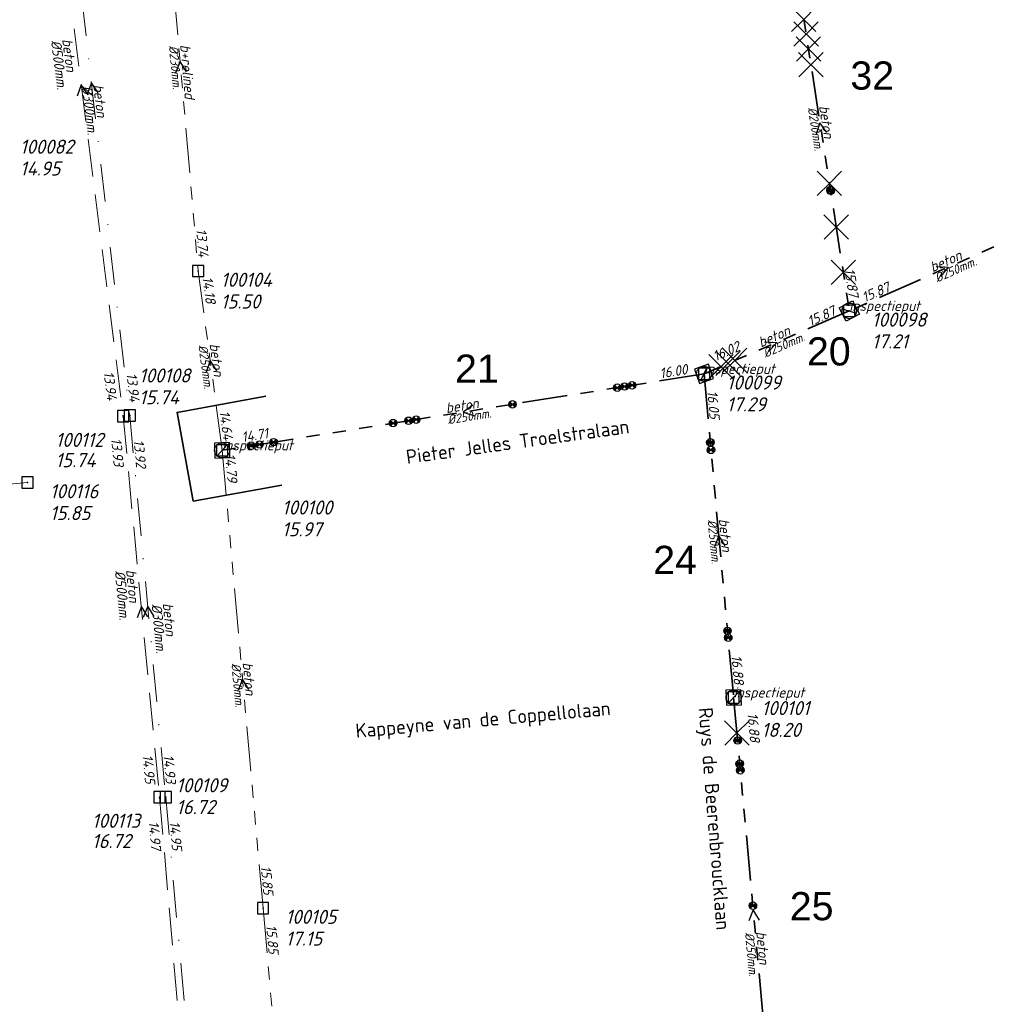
# Model space of a CAD drawing. Header units: metres. Extents: x 152202 to 157341, y 461610 to 468701.
# Tile 9 of 238: x 152853 to 152982, y 462148 to 462279. Entities that reach past the tile are written whole.
import ezdxf
from ezdxf.enums import TextEntityAlignment as Align

# ---------------------------------------------------------------- set-up
doc = ezdxf.new("R2010")
doc.units = ezdxf.units.M
doc.header["$PDMODE"] = 64
doc.header["$PDSIZE"] = 1.5
for name, pattern in [('RI-GWA', [18.45, 6, -1.8, 1.75, -1.8, 1.75, -1.8, 1.75, -1.8]), ('RI-HWA', [7.4, 5, -2.4]), ('RI-VWA', [11, 5, -3, 0, -3])]:
    doc.linetypes.add(name, pattern=pattern)
doc.layers.get('0').update_dxf_attribs({"linetype": 'CONTINUOUS'})
doc.layers.get('DEFPOINTS').update_dxf_attribs({"linetype": 'CONTINUOUS'})
for name, color, linetype, lineweight in [('B-OI-RI-GWA-MATERIAAL-T18', 10, 'CONTINUOUS', 18), ('B-OI-RI-GWA-PUTDEKSELHOOGTE-T25', 10, 'CONTINUOUS', 25), ('B-OI-RI-GWA_BOB-T18', 10, 'CONTINUOUS', 18), ('B-OI-RI-GWA_DIAMETER-T18', 10, 'CONTINUOUS', 18), ('B-OI-RI-GWA_PUTNUMMER-T18', 10, 'CONTINUOUS', 18), ('B-OI-RI-GWA_RIOOLPUT-S', 10, 'CONTINUOUS', 25), ('B-OI-RI-GWA_TRANSPORTLEIDING-G', 10, 'RI-GWA', 18), ('B-OI-RI-HWA-BOB-T18', 150, 'CONTINUOUS', 18), ('B-OI-RI-HWA-MATERIAAL-T18', 150, 'CONTINUOUS', 18), ('B-OI-RI-HWA-PUTDEKSELHOOGTE-T25', 150, 'CONTINUOUS', 25), ('B-OI-RI-HWA-PUTNUMMER-T25', 150, 'CONTINUOUS', 25), ('B-OI-RI-HWA_DIAMETER-T18', 150, 'CONTINUOUS', 18), ('B-OI-RI-HWA_RIOOLPUT-S', 150, 'CONTINUOUS', 25), ('B-OI-RI-HWA_TRANSPORTLEIDING-G', 150, 'RI-HWA', 18), ('B-OI-RI-STROOMRICHTING-S', 252, 'CONTINUOUS', 25), ('B-OI-RI-VWA-BOB-T18', 34, 'CONTINUOUS', 18), ('B-OI-RI-VWA-DIAMETER-T18', 34, 'CONTINUOUS', 18), ('B-OI-RI-VWA-MATERIAAL-T18', 34, 'CONTINUOUS', 18), ('B-OI-RI-VWA_PUTDEKSELHOOGTE-T25', 34, 'CONTINUOUS', 25), ('B-OI-RI-VWA_PUTNUMMER-T25', 34, 'CONTINUOUS', 25), ('B-OI-RI-VWA_RIOOLPUT-S', 34, 'CONTINUOUS', 25), ('B-OI-RI-VWA_TRANSPORTLEIDING-G', 34, 'RI-VWA', 18), ('B-RO-OG-TOPOGRAFIE-T18', 2, 'CONTINUOUS', 18), ('N-OI-RI-GWA-MATERIAAL-T18', 14, 'CONTINUOUS', 18), ('N-OI-RI-GWA-PUTDEKSELHOOGTE-T25', 14, 'CONTINUOUS', 25), ('N-OI-RI-GWA_BOB-T18', 14, 'CONTINUOUS', 18), ('N-OI-RI-GWA_DIAMETER-T18', 14, 'CONTINUOUS', 18), ('N-OI-RI-GWA_PUTNUMMER-T18', 14, 'CONTINUOUS', 18), ('N-OI-RI-GWA_RIOOLPUT-S', 14, 'CONTINUOUS', 25), ('N-OI-RI-GWA_TRANSPORTLEIDING-G', 14, 'RI-GWA', 35), ('N-OI-RI-STROOMRICHTING-S', 252, 'CONTINUOUS', 25), ('N-OI-RI-T50', 130, 'CONTINUOUS', 50), ('N-OI-RI-VRIJVERVAL_HULPSTUK-S', 210, 'CONTINUOUS', 25), ('N-OI-RI-VRIJVERVAL_HULPSTUK-S-GESLOTEN', 190, 'CONTINUOUS', 25), ('N-RO-KG-GRENS_WERK-G', 7, 'XX-WERKGRENS', 35)]:
    doc.layers.add(name, color=color, linetype=linetype, lineweight=lineweight)
doc.styles.add('ARIAL', font='arial.ttf')
doc.styles.add('NLCS-ISO-M200-T18', font='NLCS-ISO.ttf', dxfattribs={"height": 360})
doc.styles.add('NLCS-ISO-M500-T18_CURSIEF', font='NLCS-ISO.ttf', dxfattribs={"oblique": 15, "height": 0.9})
doc.styles.add('NLCS-ISO-M750-T18_CURSIEF', font='NLCS-ISO.ttf', dxfattribs={"oblique": 15, "height": 1.35})
doc.styles.add('NLCS-ISO-M750-T25_CURSIEF', font='NLCS-ISO.ttf', dxfattribs={"oblique": 15, "height": 1.875})
doc.linetypes.add('XX-WERKGRENS', pattern='A,0,[137,NLCS.SHX,S=0.1,R=0,X=-1.1,Y=-1.35],-6', length=6)

# ---------------------------------------------------------------- blocks, each defined once
blk = doc.blocks.new('ACMAP_ANN_TEMPLATE_gwa-diam')
at = {"style": 'NLCS-ISO-M500-T18_CURSIEF', "oblique": 15}
blk.add_attdef('gwa-diam', (-2.2, -1.3), '', height=1.2, dxfattribs=at)
blk = doc.blocks.new('ACMAP_ANN_TEMPLATE_gwa-materiaal')
at = {"style": 'NLCS-ISO-M750-T18_CURSIEF', "oblique": 15}
blk.add_attdef('gwa-mat', (-2.2, 0.2), '', height=1.35, dxfattribs=at)
blk = doc.blocks.new('ACMAP_ANN_TEMPLATE_gwa-nap-l')
at = {"style": 'NLCS-ISO-M750-T18_CURSIEF', "oblique": 15}
blk.add_attdef('gwa-nap-l', (2.3, 0.2), '', height=1.35, dxfattribs=at)
blk = doc.blocks.new('ACMAP_ANN_TEMPLATE_gwa-nap-r')
at = {"style": 'NLCS-ISO-M750-T18_CURSIEF', "oblique": 15}
blk.add_attdef('gwa-nap-r', (-5.6, 0.2), '', height=1.35, dxfattribs=at)
blk = doc.blocks.new('ACMAP_ANN_TEMPLATE_gwa-puth')
at = {"style": 'NLCS-ISO-M750-T25_CURSIEF', "oblique": 15}
blk.add_attdef('gwa-puth', (3, -5), '', height=1.88, dxfattribs=at)
blk = doc.blocks.new('ACMAP_ANN_TEMPLATE_gwa-putnr')
at = {"style": 'NLCS-ISO-M750-T25_CURSIEF', "oblique": 15}
blk.add_attdef('gwa-putnr', (3, -2.1), '', height=1.88, dxfattribs=at)
blk = doc.blocks.new('ACMAP_ANN_TEMPLATE_type knoop')
at = {"layer": 'DEFPOINTS', "style": 'NLCS-ISO-M750-T18_CURSIEF', "oblique": 15}
blk.add_attdef('type_knoop', (0, 0), '', height=1.35, dxfattribs=at)
blk = doc.blocks.new('ACMAP_ANN_TEMPLATE_hwa-diam')
at = {"style": 'NLCS-ISO-M750-T18_CURSIEF', "oblique": 15}
blk.add_attdef('hwa-diam', (-3.7, -1.3), '', height=1.35, dxfattribs=at)
blk = doc.blocks.new('ACMAP_ANN_TEMPLATE_hwa-materiaal')
at = {"style": 'NLCS-ISO-M750-T18_CURSIEF', "oblique": 15}
blk.add_attdef('hwa-mat', (-3.7, 0.2), '', height=1.35, dxfattribs=at)
blk = doc.blocks.new('ACMAP_ANN_TEMPLATE_hwa-nap-l')
at = {"style": 'NLCS-ISO-M750-T18_CURSIEF', "oblique": 15}
blk.add_attdef('hwa-nap-l', (3.3, 0.2), '', height=1.35, dxfattribs=at)
blk = doc.blocks.new('ACMAP_ANN_TEMPLATE_hwa-nap-r')
at = {"style": 'NLCS-ISO-M750-T18_CURSIEF', "oblique": 15}
blk.add_attdef('hwa-nap-r', (-5.6, 0.2), '', height=1.35, dxfattribs=at)
blk = doc.blocks.new('ACMAP_ANN_TEMPLATE_vwa-diam')
at = {"style": 'NLCS-ISO-M750-T18_CURSIEF', "oblique": 15}
blk.add_attdef('vwa-diam', (0.3, -1.3), '', height=1.35, dxfattribs=at)
blk = doc.blocks.new('ACMAP_ANN_TEMPLATE_vwa-materiaal')
at = {"style": 'NLCS-ISO-M750-T18_CURSIEF', "oblique": 15}
blk.add_attdef('vwa-mat', (0.3, 0.2), '', height=1.35, dxfattribs=at)
blk = doc.blocks.new('ACMAP_ANN_TEMPLATE_vwa-nap-l')
at = {"style": 'NLCS-ISO-M750-T18_CURSIEF', "oblique": 15}
blk.add_attdef('vwa-nap-l', (3.3, 0.2), '', height=1.35, dxfattribs=at)
blk = doc.blocks.new('ACMAP_ANN_TEMPLATE_vwa-nap-r')
at = {"style": 'NLCS-ISO-M750-T18_CURSIEF', "oblique": 15}
blk.add_attdef('vwa-nap-r', (-5.6, 0.2), '', height=1.35, dxfattribs=at)
blk = doc.blocks.new('ACMAP_ANN_TEMPLATE_hwa-puth')
at = {"color": 0, "linetype": 'ByBlock', "style": 'NLCS-ISO-M750-T25_CURSIEF', "oblique": 15}
blk.add_attdef('hwa-puth', (-9, -6.8), '', height=1.88, dxfattribs=at)
blk = doc.blocks.new('ACMAP_ANN_TEMPLATE_hwa-putnr')
at = {"color": 0, "linetype": 'ByBlock', "style": 'NLCS-ISO-M750-T25_CURSIEF', "oblique": 15}
blk.add_attdef('hwa-putnr', (-9, -4.1), '', height=1.88, dxfattribs=at)
blk = doc.blocks.new('ACMAP_ANN_TEMPLATE_vwa-puth')
at = {"style": 'NLCS-ISO-M750-T25_CURSIEF', "oblique": 15}
blk.add_attdef('vwa-puth', (-3, 5), '', height=1.88, dxfattribs=at)
blk = doc.blocks.new('ACMAP_ANN_TEMPLATE_vwa-putnr')
at = {"style": 'NLCS-ISO-M750-T25_CURSIEF', "oblique": 15}
blk.add_attdef('vaw-putnr', (-3, 7.9), '', height=1.88, dxfattribs=at)
blk = doc.blocks.new('SRI-HULP')
h = blk.add_hatch(color=256)
h.dxf.hatch_style = 1
h.paths.add_polyline_path([(-0.71, 0.71, 0.198912), (-1, 0, 0.198912), (-0.71, -0.71), (0, 0)])
h = blk.add_hatch(color=256)
h.dxf.hatch_style = 1
h.paths.add_polyline_path([(1, 0, 0.198912), (0.71, 0.71), (0, 0), (0.71, -0.71, 0.198912)])
for p, q in [((-0.71, 0.71), (0.71, -0.71)), ((-0.71, -0.71), (0.71, 0.71))]:
    blk.add_line(p, q)
blk.add_circle((0, 0), 1)
blk = doc.blocks.new('SRI-HULP-B')
blk.add_line((-5.43, 5.4), (5.4, -5.4))
at = {"flags": 128}
blk.add_lwpolyline([(5.38, 5.42), (0, 0), (-5.4, -5.4)], dxfattribs=at)
blk = doc.blocks.new('B-SRI-PUT_GWA-SO')
blk.add_line((-1.41, -1.41), (1.41, 1.41))
at = {"lineweight": -3, "flags": 128}
blk.add_lwpolyline([(2, -2), (2, 2), (-2, 2), (-2, -2)], close=True, dxfattribs=at)
at = {"lineweight": -3}
blk.add_circle((0, 0), 2, dxfattribs=at)

msp = doc.modelspace()

# ---------------------------------------------------------------- linework, layer by layer
at = {"layer": 'B-OI-RI-GWA_RIOOLPUT-S', "transparency": 33554623}
for p in [(152876.91, 462245.25), (152880.09, 462221.38), (152854.17, 462217.09), (152885.53, 462160.44)]:
    msp.add_point(p, dxfattribs=at)
at = {"layer": 'B-OI-RI-GWA_TRANSPORTLEIDING-G', "transparency": 33554623}
for p, q in [((152872.07, 462301.04), (152876.91, 462245.25)), ((152880.09, 462221.38), (152876.91, 462245.25)), ((152880.09, 462221.38), (152885.53, 462160.44)), ((152854.17, 462217.09), (152796.09, 462211.78)), ((152885.53, 462160.44), (152890.97, 462099.53))]:
    msp.add_line(p, q, dxfattribs=at)
at = {"layer": 'B-OI-RI-HWA_RIOOLPUT-S', "transparency": 33554623}
for p in [(152866.91, 462225.93), (152871.76, 462175.22)]:
    msp.add_point(p, dxfattribs=at)
at = {"layer": 'B-OI-RI-HWA_TRANSPORTLEIDING-G', "transparency": 33554623}
for p, q in [((152855.78, 462314.18), (152866.91, 462225.93)), ((152866.91, 462225.93), (152871.76, 462175.22)), ((152871.76, 462175.22), (152878.3, 462099.66))]:
    msp.add_line(p, q, dxfattribs=at)
at = {"layer": 'B-OI-RI-STROOMRICHTING-S', "transparency": 33554623}
for points in [[(152875.33, 462271.77), (152874.49, 462273.15), (152873.9, 462271.65)], [(152862.24, 462268.72), (152861.35, 462270.05), (152860.81, 462268.54)], [(152863.57, 462268.96), (152862.69, 462270.31), (152862.14, 462268.79)], [(152879.4, 462231.98), (152878.5, 462233.32), (152877.98, 462231.79)], [(152870.19, 462199.21), (152869.34, 462200.57), (152868.76, 462199.07)], [(152871.04, 462199.25), (152870.18, 462200.62), (152869.6, 462199.12)], [(152883.66, 462189.54), (152882.81, 462190.91), (152882.22, 462189.41)]]:
    msp.add_lwpolyline(points, dxfattribs=at)
at = {"layer": 'B-OI-RI-VWA_RIOOLPUT-S', "transparency": 33554623}
for p in [(152867.79, 462226.02), (152872.58, 462175.22)]:
    msp.add_point(p, dxfattribs=at)
at = {"layer": 'B-OI-RI-VWA_TRANSPORTLEIDING-G', "transparency": 33554623}
for p, q in [((152857.59, 462314.59), (152867.79, 462226.02)), ((152867.79, 462226.02), (152872.58, 462175.22)), ((152872.58, 462175.22), (152879.42, 462099.94))]:
    msp.add_line(p, q, dxfattribs=at)
at = {"layer": 'N-OI-RI-GWA_RIOOLPUT-S'}
for p in [(152963.55, 462239.94), (152944.22, 462231.56), (152880.09, 462221.38), (152948.16, 462188.47)]:
    msp.add_point(p, dxfattribs=at)
at = {"layer": 'N-OI-RI-GWA_TRANSPORTLEIDING-G'}
for p, q in [((152955.75, 462290.02), (152963.55, 462239.94)), ((152989.91, 462251.61), (152963.55, 462239.94)), ((152963.55, 462239.94), (152944.22, 462231.56)), ((152944.22, 462231.56), (152880.09, 462221.38)), ((152944.22, 462231.56), (152948.16, 462188.47)), ((152948.16, 462188.47), (152953.36, 462131.97))]:
    msp.add_line(p, q, dxfattribs=at)
at = {"layer": 'N-OI-RI-STROOMRICHTING-S'}
for points in [[(152960.58, 462263.67), (152959.65, 462264.98), (152959.16, 462263.45)], [(152960.58, 462263.67), (152959.65, 462264.98), (152959.16, 462263.45)], [(152975.12, 462245.85), (152976.73, 462245.78), (152975.7, 462244.53)], [(152975.12, 462245.85), (152976.73, 462245.78), (152975.7, 462244.53)], [(152952.28, 462235.84), (152953.89, 462235.75), (152952.85, 462234.52)], [(152952.28, 462235.84), (152953.89, 462235.75), (152952.85, 462234.52)], [(152913.46, 462227.41), (152912.15, 462226.47), (152913.69, 462225.98)], [(152913.46, 462227.41), (152912.15, 462226.47), (152913.69, 462225.98)], [(152947.04, 462208.65), (152946.19, 462210.02), (152945.6, 462208.52)], [(152947.04, 462208.65), (152946.19, 462210.02), (152945.6, 462208.52)], [(152951.61, 462158.85), (152950.76, 462160.22), (152950.18, 462158.72)], [(152951.61, 462158.85), (152950.76, 462160.22), (152950.18, 462158.72)]]:
    msp.add_lwpolyline(points, dxfattribs=at)
at = {"layer": 'N-RO-KG-GRENS_WERK-G', "ltscale": 0.5, "flags": 128}
msp.add_lwpolyline([(152885.899, 462228.568), (152874.093, 462226.42), (152876.241, 462214.613), (152888.048, 462216.762)], dxfattribs=at)

# ---------------------------------------------------------------- block references
at = {"layer": 'B-OI-RI-GWA-MATERIAAL-T18', "transparency": 33554623}
ref = msp.add_blockref('ACMAP_ANN_TEMPLATE_gwa-materiaal', (152874.49, 462273.145), dxfattribs=dict(at, rotation=274.9582181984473))
ref.add_attrib('gwa-mat', 'b+relined', (152874.499, 462275.354), dxfattribs={"layer": '0', "color": 0, "linetype": 'ByBlock', "height": 1.35, "rotation": 274.95822, "style": 'NLCS-ISO-M750-T18_CURSIEF', "oblique": 15})
ref = msp.add_blockref('ACMAP_ANN_TEMPLATE_gwa-materiaal', (152878.5, 462233.315), dxfattribs=dict(at, rotation=277.5883542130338))
ref.add_attrib('gwa-mat', 'beton', (152878.408, 462235.522), dxfattribs={"layer": '0', "color": 0, "linetype": 'ByBlock', "height": 1.35, "rotation": 277.58835, "style": 'NLCS-ISO-M750-T18_CURSIEF', "oblique": 15})
ref = msp.add_blockref('ACMAP_ANN_TEMPLATE_gwa-materiaal', (152882.81, 462190.91), dxfattribs=dict(at, rotation=275.1011658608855))
ref.add_attrib('gwa-mat', 'beton', (152882.814, 462193.119), dxfattribs={"layer": '0', "color": 0, "linetype": 'ByBlock', "height": 1.35, "rotation": 275.10117, "style": 'NLCS-ISO-M750-T18_CURSIEF', "oblique": 15})
at = {"layer": 'B-OI-RI-GWA-PUTDEKSELHOOGTE-T25', "transparency": 33554623}
ref = msp.add_blockref('ACMAP_ANN_TEMPLATE_gwa-puth', (152850.18, 462262.96), dxfattribs=at)
ref.add_attrib('gwa-puth', '14.95', (152853.18, 462257.96), dxfattribs={"layer": '0', "color": 0, "linetype": 'ByBlock', "height": 1.875, "style": 'NLCS-ISO-M750-T25_CURSIEF', "oblique": 15})
ref = msp.add_blockref('ACMAP_ANN_TEMPLATE_gwa-puth', (152876.91, 462245.25), dxfattribs=at)
ref.add_attrib('gwa-puth', '15.50', (152879.91, 462240.25), dxfattribs={"layer": '0', "color": 0, "linetype": 'ByBlock', "height": 1.875, "style": 'NLCS-ISO-M750-T25_CURSIEF', "oblique": 15})
ref = msp.add_blockref('ACMAP_ANN_TEMPLATE_gwa-puth', (152854.17, 462217.09), dxfattribs=at)
ref.add_attrib('gwa-puth', '15.85', (152857.17, 462212.09), dxfattribs={"layer": '0', "color": 0, "linetype": 'ByBlock', "height": 1.875, "style": 'NLCS-ISO-M750-T25_CURSIEF', "oblique": 15})
ref = msp.add_blockref('ACMAP_ANN_TEMPLATE_gwa-puth', (152885.53, 462160.44), dxfattribs=at)
ref.add_attrib('gwa-puth', '17.15', (152888.53, 462155.44), dxfattribs={"layer": '0', "color": 0, "linetype": 'ByBlock', "height": 1.875, "style": 'NLCS-ISO-M750-T25_CURSIEF', "oblique": 15})
at = {"layer": 'B-OI-RI-GWA_BOB-T18', "transparency": 33554623}
ref = msp.add_blockref('ACMAP_ANN_TEMPLATE_gwa-nap-r', (152876.91, 462245.25), dxfattribs=dict(at, rotation=274.9582181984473))
ref.add_attrib('gwa-nap-r', '13.74', (152876.625, 462250.846), dxfattribs={"layer": '0', "color": 0, "linetype": 'ByBlock', "height": 1.35, "rotation": 274.95822, "style": 'NLCS-ISO-M750-T18_CURSIEF', "oblique": 15})
ref = msp.add_blockref('ACMAP_ANN_TEMPLATE_gwa-nap-r', (152877.99, 462238.852), dxfattribs=dict(at, rotation=277.5883542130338))
ref.add_attrib('gwa-nap-r', '14.18', (152877.449, 462244.429), dxfattribs={"layer": '0', "color": 0, "linetype": 'ByBlock', "height": 1.35, "rotation": 277.58835, "style": 'NLCS-ISO-M750-T18_CURSIEF', "oblique": 15})
ref = msp.add_blockref('ACMAP_ANN_TEMPLATE_gwa-nap-l', (152879.212, 462228.826), dxfattribs=dict(at, rotation=277.5883542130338))
ref.add_attrib('gwa-nap-l', '14.64', (152879.714, 462226.573), dxfattribs={"layer": '0', "color": 0, "linetype": 'ByBlock', "height": 1.35, "rotation": 277.58835, "style": 'NLCS-ISO-M750-T18_CURSIEF', "oblique": 15})
ref = msp.add_blockref('ACMAP_ANN_TEMPLATE_gwa-nap-l', (152880.05, 462223.192), dxfattribs=dict(at, rotation=275.1011658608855))
ref.add_attrib('gwa-nap-l', '14.79', (152880.453, 462220.919), dxfattribs={"layer": '0', "color": 0, "linetype": 'ByBlock', "height": 1.35, "rotation": 275.10117, "style": 'NLCS-ISO-M750-T18_CURSIEF', "oblique": 15})
ref = msp.add_blockref('ACMAP_ANN_TEMPLATE_gwa-nap-r', (152885.53, 462160.44), dxfattribs=dict(at, rotation=275.1011658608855))
ref.add_attrib('gwa-nap-r', '15.85', (152885.231, 462166.036), dxfattribs={"layer": '0', "color": 0, "linetype": 'ByBlock', "height": 1.35, "rotation": 275.10117, "style": 'NLCS-ISO-M750-T18_CURSIEF', "oblique": 15})
ref = msp.add_blockref('ACMAP_ANN_TEMPLATE_gwa-nap-l', (152885.53, 462160.44), dxfattribs=dict(at, rotation=275.1036650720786))
ref.add_attrib('gwa-nap-l', '15.85', (152885.934, 462158.167), dxfattribs={"layer": '0', "color": 0, "linetype": 'ByBlock', "height": 1.35, "rotation": 275.10367, "style": 'NLCS-ISO-M750-T18_CURSIEF', "oblique": 15})
at = {"layer": 'B-OI-RI-GWA_DIAMETER-T18', "transparency": 33554623}
ref = msp.add_blockref('ACMAP_ANN_TEMPLATE_gwa-diam', (152874.49, 462273.145), dxfattribs=dict(at, rotation=274.9582181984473))
ref.add_attrib('gwa-diam', '%%c230mm.', (152873.005, 462275.224), dxfattribs={"layer": '0', "color": 0, "linetype": 'ByBlock', "height": 1.2, "rotation": 274.95822, "style": 'NLCS-ISO-M500-T18_CURSIEF', "oblique": 15})
ref = msp.add_blockref('ACMAP_ANN_TEMPLATE_gwa-diam', (152878.5, 462233.315), dxfattribs=dict(at, rotation=277.5883542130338))
ref.add_attrib('gwa-diam', '%%c250mm.', (152876.921, 462235.324), dxfattribs={"layer": '0', "color": 0, "linetype": 'ByBlock', "height": 1.2, "rotation": 277.58835, "style": 'NLCS-ISO-M500-T18_CURSIEF', "oblique": 15})
ref = msp.add_blockref('ACMAP_ANN_TEMPLATE_gwa-diam', (152882.81, 462190.91), dxfattribs=dict(at, rotation=275.1011658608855))
ref.add_attrib('gwa-diam', '%%c250mm.', (152881.32, 462192.986), dxfattribs={"layer": '0', "color": 0, "linetype": 'ByBlock', "height": 1.2, "rotation": 275.10117, "style": 'NLCS-ISO-M500-T18_CURSIEF', "oblique": 15})
at = {"layer": 'B-OI-RI-GWA_PUTNUMMER-T18', "transparency": 33554623}
ref = msp.add_blockref('ACMAP_ANN_TEMPLATE_gwa-putnr', (152850.18, 462262.96), dxfattribs=at)
ref.add_attrib('gwa-putnr', '100082', (152853.18, 462260.86), dxfattribs={"layer": '0', "color": 0, "linetype": 'ByBlock', "height": 1.875, "style": 'NLCS-ISO-M750-T25_CURSIEF', "oblique": 15})
ref = msp.add_blockref('ACMAP_ANN_TEMPLATE_gwa-putnr', (152876.91, 462245.25), dxfattribs=at)
ref.add_attrib('gwa-putnr', '100104', (152879.91, 462243.15), dxfattribs={"layer": '0', "color": 0, "linetype": 'ByBlock', "height": 1.875, "style": 'NLCS-ISO-M750-T25_CURSIEF', "oblique": 15})
ref = msp.add_blockref('ACMAP_ANN_TEMPLATE_gwa-putnr', (152854.17, 462217.09), dxfattribs=at)
ref.add_attrib('gwa-putnr', '100116', (152857.17, 462214.99), dxfattribs={"layer": '0', "color": 0, "linetype": 'ByBlock', "height": 1.875, "style": 'NLCS-ISO-M750-T25_CURSIEF', "oblique": 15})
ref = msp.add_blockref('ACMAP_ANN_TEMPLATE_gwa-putnr', (152885.53, 462160.44), dxfattribs=at)
ref.add_attrib('gwa-putnr', '100105', (152888.53, 462158.34), dxfattribs={"layer": '0', "color": 0, "linetype": 'ByBlock', "height": 1.875, "style": 'NLCS-ISO-M750-T25_CURSIEF', "oblique": 15})
at = {"layer": 'B-OI-RI-HWA-BOB-T18', "transparency": 33554623}
ref = msp.add_blockref('ACMAP_ANN_TEMPLATE_hwa-nap-r', (152864.799, 462226.228), dxfattribs=dict(at, rotation=277.188134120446))
ref.add_attrib('hwa-nap-r', '13.94', (152864.296, 462231.809), dxfattribs={"layer": '0', "color": 0, "linetype": 'ByBlock', "height": 1.35, "rotation": 277.18813, "style": 'NLCS-ISO-M750-T18_CURSIEF', "oblique": 15})
ref = msp.add_blockref('ACMAP_ANN_TEMPLATE_hwa-nap-l', (152864.799, 462226.228), dxfattribs=dict(at, rotation=275.4632586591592))
ref.add_attrib('hwa-nap-l', '13.93', (152865.312, 462222.962), dxfattribs={"layer": '0', "color": 0, "linetype": 'ByBlock', "height": 1.35, "rotation": 275.46326, "style": 'NLCS-ISO-M750-T18_CURSIEF', "oblique": 15})
ref = msp.add_blockref('ACMAP_ANN_TEMPLATE_hwa-nap-r', (152869.817, 462175.22), dxfattribs=dict(at, rotation=275.4632586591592))
ref.add_attrib('hwa-nap-r', '14.95', (152869.483, 462180.814), dxfattribs={"layer": '0', "color": 0, "linetype": 'ByBlock', "height": 1.35, "rotation": 275.46326, "style": 'NLCS-ISO-M750-T18_CURSIEF', "oblique": 15})
ref = msp.add_blockref('ACMAP_ANN_TEMPLATE_hwa-nap-l', (152869.817, 462175.22), dxfattribs=dict(at, rotation=274.9468349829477))
ref.add_attrib('hwa-nap-l', '14.97', (152870.301, 462171.95), dxfattribs={"layer": '0', "color": 0, "linetype": 'ByBlock', "height": 1.35, "rotation": 274.94683, "style": 'NLCS-ISO-M750-T18_CURSIEF', "oblique": 15})
at = {"layer": 'B-OI-RI-HWA-MATERIAAL-T18', "transparency": 33554623}
ref = msp.add_blockref('ACMAP_ANN_TEMPLATE_hwa-materiaal', (152859.059, 462272.389), dxfattribs=dict(at, rotation=277.188134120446))
ref.add_attrib('hwa-mat', 'beton', (152858.795, 462276.085), dxfattribs={"layer": '0', "color": 0, "linetype": 'ByBlock', "height": 1.35, "rotation": 277.18813, "style": 'NLCS-ISO-M750-T18_CURSIEF', "oblique": 15})
ref = msp.add_blockref('ACMAP_ANN_TEMPLATE_hwa-materiaal', (152867.449, 462201.753), dxfattribs=dict(at, rotation=275.4632586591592))
ref.add_attrib('hwa-mat', 'beton', (152867.296, 462205.455), dxfattribs={"layer": '0', "color": 0, "linetype": 'ByBlock', "height": 1.35, "rotation": 275.46326, "style": 'NLCS-ISO-M750-T18_CURSIEF', "oblique": 15})
at = {"layer": 'B-OI-RI-HWA-PUTDEKSELHOOGTE-T25', "transparency": 33554623}
for p, values in [((152866.91, 462225.93), {'hwa-puth': '15.74'}), ((152871.76, 462175.22), {'hwa-puth': '16.72'})]:
    msp.add_blockref('ACMAP_ANN_TEMPLATE_hwa-puth', p, dxfattribs=at).add_auto_attribs(values)
at = {"layer": 'B-OI-RI-HWA-PUTNUMMER-T25', "transparency": 33554623}
for p, values in [((152866.91, 462225.93), {'hwa-putnr': '100112'}), ((152871.76, 462175.22), {'hwa-putnr': '100113'})]:
    msp.add_blockref('ACMAP_ANN_TEMPLATE_hwa-putnr', p, dxfattribs=at).add_auto_attribs(values)
at = {"layer": 'B-OI-RI-HWA_DIAMETER-T18', "transparency": 33554623}
ref = msp.add_blockref('ACMAP_ANN_TEMPLATE_hwa-diam', (152859.059, 462272.389), dxfattribs=dict(at, rotation=277.188134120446))
ref.add_attrib('hwa-diam', '%%c500mm.', (152857.306, 462275.898), dxfattribs={"layer": '0', "color": 0, "linetype": 'ByBlock', "height": 1.35, "rotation": 277.18813, "style": 'NLCS-ISO-M750-T18_CURSIEF', "oblique": 15})
ref = msp.add_blockref('ACMAP_ANN_TEMPLATE_hwa-diam', (152867.449, 462201.753), dxfattribs=dict(at, rotation=275.4632586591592))
ref.add_attrib('hwa-diam', '%%c500mm.', (152865.802, 462205.312), dxfattribs={"layer": '0', "color": 0, "linetype": 'ByBlock', "height": 1.35, "rotation": 275.46326, "style": 'NLCS-ISO-M750-T18_CURSIEF', "oblique": 15})
at = {"layer": 'B-OI-RI-VWA-BOB-T18', "transparency": 33554623}
ref = msp.add_blockref('ACMAP_ANN_TEMPLATE_vwa-nap-r', (152867.79, 462226.02), dxfattribs=dict(at, rotation=276.5694219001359))
ref.add_attrib('vwa-nap-r', '13.94', (152867.348, 462231.606), dxfattribs={"layer": '0', "color": 0, "linetype": 'ByBlock', "height": 1.35, "rotation": 276.56942, "style": 'NLCS-ISO-M750-T18_CURSIEF', "oblique": 15})
ref = msp.add_blockref('ACMAP_ANN_TEMPLATE_vwa-nap-l', (152867.79, 462226.02), dxfattribs=dict(at, rotation=275.3865696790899))
ref.add_attrib('vwa-nap-l', '13.92', (152868.299, 462222.753), dxfattribs={"layer": '0', "color": 0, "linetype": 'ByBlock', "height": 1.35, "rotation": 275.38657, "style": 'NLCS-ISO-M750-T18_CURSIEF', "oblique": 15})
ref = msp.add_blockref('ACMAP_ANN_TEMPLATE_vwa-nap-r', (152872.58, 462175.22), dxfattribs=dict(at, rotation=275.3865696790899))
ref.add_attrib('vwa-nap-r', '14.93', (152872.253, 462180.814), dxfattribs={"layer": '0', "color": 0, "linetype": 'ByBlock', "height": 1.35, "rotation": 275.38657, "style": 'NLCS-ISO-M750-T18_CURSIEF', "oblique": 15})
ref = msp.add_blockref('ACMAP_ANN_TEMPLATE_vwa-nap-l', (152872.58, 462175.22), dxfattribs=dict(at, rotation=275.1916839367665))
ref.add_attrib('vwa-nap-l', '14.95', (152873.078, 462171.952), dxfattribs={"layer": '0', "color": 0, "linetype": 'ByBlock', "height": 1.35, "rotation": 275.19168, "style": 'NLCS-ISO-M750-T18_CURSIEF', "oblique": 15})
at = {"layer": 'B-OI-RI-VWA-DIAMETER-T18', "transparency": 33554623}
ref = msp.add_blockref('ACMAP_ANN_TEMPLATE_vwa-diam', (152862.69, 462270.305), dxfattribs=dict(at, rotation=276.5694219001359))
ref.add_attrib('vwa-diam', '%%c300mm.', (152861.433, 462269.858), dxfattribs={"layer": '0', "color": 0, "linetype": 'ByBlock', "height": 1.35, "rotation": 276.56942, "style": 'NLCS-ISO-M750-T18_CURSIEF', "oblique": 15})
ref = msp.add_blockref('ACMAP_ANN_TEMPLATE_vwa-diam', (152871.954, 462201.287), dxfattribs=dict(at, rotation=275.3865696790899))
ref.add_attrib('vwa-diam', '%%c300mm.', (152870.688, 462200.867), dxfattribs={"layer": '0', "color": 0, "linetype": 'ByBlock', "height": 1.35, "rotation": 275.38657, "style": 'NLCS-ISO-M750-T18_CURSIEF', "oblique": 15})
at = {"layer": 'B-OI-RI-VWA-MATERIAAL-T18', "transparency": 33554623}
ref = msp.add_blockref('ACMAP_ANN_TEMPLATE_vwa-materiaal', (152862.69, 462270.305), dxfattribs=dict(at, rotation=276.5694219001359))
ref.add_attrib('vwa-mat', 'beton', (152862.923, 462270.03), dxfattribs={"layer": '0', "color": 0, "linetype": 'ByBlock', "height": 1.35, "rotation": 276.56942, "style": 'NLCS-ISO-M750-T18_CURSIEF', "oblique": 15})
ref = msp.add_blockref('ACMAP_ANN_TEMPLATE_vwa-materiaal', (152871.954, 462201.287), dxfattribs=dict(at, rotation=275.3865696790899))
ref.add_attrib('vwa-mat', 'beton', (152872.181, 462201.008), dxfattribs={"layer": '0', "color": 0, "linetype": 'ByBlock', "height": 1.35, "rotation": 275.38657, "style": 'NLCS-ISO-M750-T18_CURSIEF', "oblique": 15})
at = {"layer": 'B-OI-RI-VWA_PUTDEKSELHOOGTE-T25', "transparency": 33554623}
ref = msp.add_blockref('ACMAP_ANN_TEMPLATE_vwa-puth', (152872.032, 462222.503), dxfattribs=at)
ref.add_attrib('vwa-puth', '15.74', (152869.032, 462227.503), dxfattribs={"layer": '0', "color": 0, "linetype": 'ByBlock', "height": 1.875, "style": 'NLCS-ISO-M750-T25_CURSIEF', "oblique": 15})
ref = msp.add_blockref('ACMAP_ANN_TEMPLATE_vwa-puth', (152876.973, 462167.951), dxfattribs=at)
ref.add_attrib('vwa-puth', '16.72', (152873.973, 462172.951), dxfattribs={"layer": '0', "color": 0, "linetype": 'ByBlock', "height": 1.875, "style": 'NLCS-ISO-M750-T25_CURSIEF', "oblique": 15})
at = {"layer": 'B-OI-RI-VWA_PUTNUMMER-T25', "transparency": 33554623}
ref = msp.add_blockref('ACMAP_ANN_TEMPLATE_vwa-putnr', (152872.032, 462222.503), dxfattribs=at)
ref.add_attrib('vaw-putnr', '100108', (152869.032, 462230.403), dxfattribs={"layer": '0', "color": 0, "linetype": 'ByBlock', "height": 1.875, "style": 'NLCS-ISO-M750-T25_CURSIEF', "oblique": 15})
ref = msp.add_blockref('ACMAP_ANN_TEMPLATE_vwa-putnr', (152876.973, 462167.951), dxfattribs=at)
ref.add_attrib('vaw-putnr', '100109', (152873.973, 462175.851), dxfattribs={"layer": '0', "color": 0, "linetype": 'ByBlock', "height": 1.875, "style": 'NLCS-ISO-M750-T25_CURSIEF', "oblique": 15})
at = {"layer": 'DEFPOINTS'}
for p in [(152963.55, 462239.94), (152944.22, 462231.56), (152880.09, 462221.38), (152948.16, 462188.47)]:
    msp.add_blockref('ACMAP_ANN_TEMPLATE_type knoop', p, dxfattribs=at).add_auto_attribs({'type_knoop': 'inspectieput'})
at = {"layer": 'N-OI-RI-GWA-MATERIAAL-T18'}
for p, rotation in [((152959.65, 462264.98), 278.852736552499), ((152976.73, 462245.775), 23.87974998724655), ((152953.885, 462235.75), 23.43784230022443), ((152912.155, 462226.47), 9.019875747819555), ((152946.19, 462210.015), 275.2243997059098), ((152951.167, 462155.074), 275.2584260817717)]:
    msp.add_blockref('ACMAP_ANN_TEMPLATE_gwa-materiaal', p, dxfattribs=dict(at, rotation=rotation)).add_auto_attribs({'gwa-mat': 'beton'})
at = {"layer": 'N-OI-RI-GWA-PUTDEKSELHOOGTE-T25'}
for p, values in [((152963.55, 462239.94), {'gwa-puth': '17.21'}), ((152944.22, 462231.56), {'gwa-puth': '17.29'}), ((152885.042, 462214.926), {'gwa-puth': '15.97'}), ((152948.864, 462188.222), {'gwa-puth': '18.20'})]:
    msp.add_blockref('ACMAP_ANN_TEMPLATE_gwa-puth', p, dxfattribs=at).add_auto_attribs(values)
at = {"layer": 'N-OI-RI-GWA_BOB-T18'}
for name, p, rotation, values in [('ACMAP_ANN_TEMPLATE_gwa-nap-r', (152963.55, 462239.94), 278.852736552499, {'gwa-nap-r': '15.87'}), ('ACMAP_ANN_TEMPLATE_gwa-nap-l', (152963.55, 462239.94), 23.43784230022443, {'gwa-nap-l': '15.87'}), ('ACMAP_ANN_TEMPLATE_gwa-nap-r', (152963.55, 462239.94), 23.87974998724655, {'gwa-nap-r': '15.87'}), ('ACMAP_ANN_TEMPLATE_gwa-nap-r', (152950.953, 462235.254), 23.43784230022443, {'gwa-nap-r': '16.02'}), ('ACMAP_ANN_TEMPLATE_gwa-nap-l', (152936.183, 462230.393), 9.019875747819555, {'gwa-nap-l': '16.00'}), ('ACMAP_ANN_TEMPLATE_gwa-nap-l', (152944.22, 462231.56), 275.2243997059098, {'gwa-nap-l': '16.05'}), ('ACMAP_ANN_TEMPLATE_gwa-nap-r', (152888.349, 462223.136), 9.019875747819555, {'gwa-nap-r': '14.71'}), ('ACMAP_ANN_TEMPLATE_gwa-nap-r', (152948.16, 462188.47), 275.2243997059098, {'gwa-nap-r': '16.88'}), ('ACMAP_ANN_TEMPLATE_gwa-nap-l', (152949.581, 462188.654), 275.2584260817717, {'gwa-nap-l': '16.88'})]:
    msp.add_blockref(name, p, dxfattribs=dict(at, rotation=rotation)).add_auto_attribs(values)
at = {"layer": 'N-OI-RI-GWA_DIAMETER-T18'}
for p, rotation, values in [((152959.65, 462264.98), 278.852736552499, {'gwa-diam': '%%c200mm.'}), ((152976.73, 462245.775), 23.87974998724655, {'gwa-diam': '%%c250mm.'}), ((152953.885, 462235.75), 23.43784230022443, {'gwa-diam': '%%c250mm.'}), ((152912.155, 462226.47), 9.019875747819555, {'gwa-diam': '%%c250mm.'}), ((152946.19, 462210.015), 275.2243997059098, {'gwa-diam': '%%c250mm.'}), ((152951.167, 462155.074), 275.2584260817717, {'gwa-diam': '%%c250mm.'})]:
    msp.add_blockref('ACMAP_ANN_TEMPLATE_gwa-diam', p, dxfattribs=dict(at, rotation=rotation)).add_auto_attribs(values)
at = {"layer": 'N-OI-RI-GWA_PUTNUMMER-T18'}
for p, values in [((152963.55, 462239.94), {'gwa-putnr': '100098'}), ((152944.22, 462231.56), {'gwa-putnr': '100099'}), ((152885.042, 462214.926), {'gwa-putnr': '100100'}), ((152948.864, 462188.222), {'gwa-putnr': '100101'})]:
    msp.add_blockref('ACMAP_ANN_TEMPLATE_gwa-putnr', p, dxfattribs=at).add_auto_attribs(values)
at = {"layer": 'N-OI-RI-GWA_RIOOLPUT-S', "zscale": 0.4999999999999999}
for p, xscale, yscale, rotation in [((152963.55, 462239.94), -0.4999999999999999, 0.5, 207.7827465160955), ((152944.22, 462231.56), 0.4999999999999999, 0.4999999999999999, 19.29240016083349), ((152880.09, 462221.38), 0.4999999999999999, 0.4999999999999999, 1.68663172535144), ((152948.16, 462188.47), 0.4999999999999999, 0.4999999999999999, 1.68663172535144)]:
    msp.add_blockref('B-SRI-PUT_GWA-SO', p, dxfattribs=dict(at, xscale=xscale, yscale=yscale, rotation=rotation))
at = {"layer": 'N-OI-RI-VRIJVERVAL_HULPSTUK-S', "xscale": 0.5, "yscale": 0.5, "zscale": 0.5}
for p in [(152961.047, 462256.031), (152961.062, 462255.938), (152932.672, 462229.719), (152933.656, 462229.875), (152934.641, 462230.031), (152918.734, 462227.5), (152905.906, 462225.469), (152902.844, 462225), (152904.906, 462225.312), (152883.969, 462222), (152885.062, 462222.156), (152886.938, 462222.469), (152945.062, 462222.438), (152945.141, 462221.438), (152947.344, 462197.344), (152947.438, 462196.438), (152948.688, 462182.75), (152948.969, 462179.656), (152949.047, 462178.781), (152950.719, 462160.75)]:
    msp.add_blockref('SRI-HULP', p, dxfattribs=at)
at = {"layer": 'N-OI-RI-VRIJVERVAL_HULPSTUK-S-GESLOTEN', "xscale": 0.3, "yscale": 0.3, "zscale": 0.3}
for p in [(152957.5, 462278.75), (152957.812, 462276.781), (152958.125, 462274.812), (152958.438, 462272.719), (152960.906, 462256.906), (152961.812, 462251.094), (152962.75, 462245.062), (152946.484, 462232.531), (152947.406, 462232.938), (152948.312, 462233.344), (152948.594, 462183.75)]:
    msp.add_blockref('SRI-HULP-B', p, dxfattribs=at)

# ---------------------------------------------------------------- texts
at = {"layer": 'B-RO-OG-TOPOGRAFIE-T18', "style": 'NLCS-ISO-M200-T18'}
for s, rotation, p in [('Pieter Jelles Troelstralaan', 7.9, (152919.407, 462222.543)), ('Ruys de Beerenbroucklaan', 274.6, (152945.334, 462172.311)), ('Kappeyne van de Coppellolaan', 5.1, (152914.826, 462185.268))]:
    msp.add_text(s, height=1.875, rotation=rotation, dxfattribs=at).set_placement(p, align=Align.MIDDLE)
at = {"layer": 'N-OI-RI-T50', "style": 'ARIAL'}
for s, p in [('32', (152963.693, 462269.398)), ('20', (152957.914, 462232.675)), ('21', (152911.076, 462230.378)), ('24', (152937.453, 462204.915)), ('25', (152955.63, 462158.821))]:
    msp.add_text(s, height=3.75, dxfattribs=at).set_placement(p)

doc.saveas('drawing.dxf')
